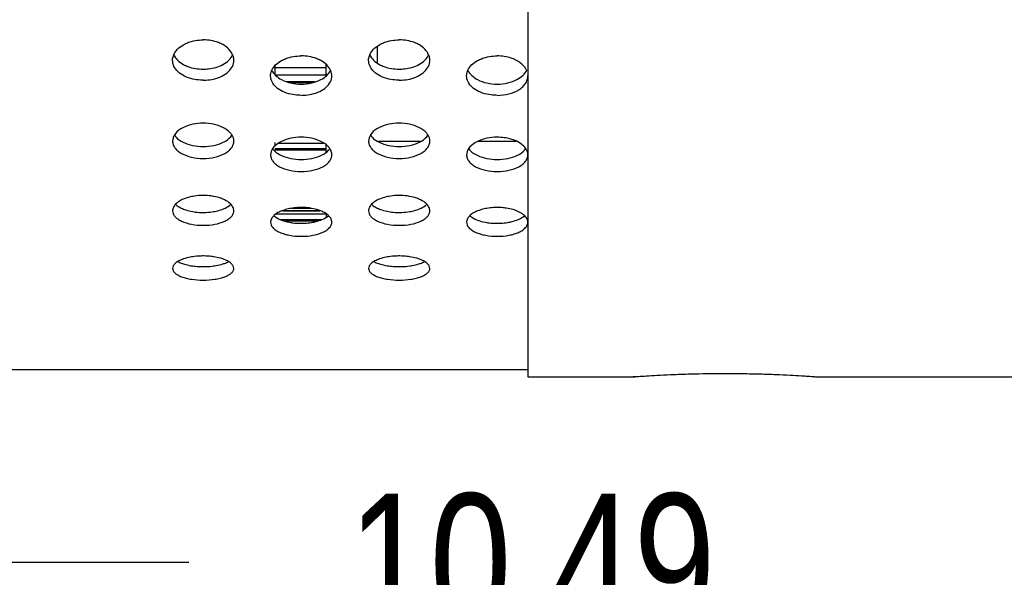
# Model space of a CAD drawing. Header units: inches. Extents: x 0 to 34, y 0 to 22.
# Tile 44 of 175: x 15.761 to 16.765, y 2.672 to 3.242. Entities that reach past the tile are written whole.
import ezdxf

# ---------------------------------------------------------------- set-up
doc = ezdxf.new("R2010")
doc.units = ezdxf.units.IN
doc.header["$LTSCALE"] = 1.87
doc.header["$MEASUREMENT"] = 0
doc.layers.get('0').update_dxf_attribs({"linetype": 'CONTINUOUS'})
doc.layers.add('3_ALL_AXES', color=7, linetype='CONTINUOUS')
doc.layers.add('7_ALL_FEATURES', color=7, linetype='CONTINUOUS')
doc.styles.get("Standard").update_dxf_attribs({"font": 'txt', "width": 0.8})
doc.dimstyles.new('DIMSTYLE_2', dxfattribs={"dimtxt": 0.14, "dimasz": 0.156, "dimexe": 0.125, "dimexo": 0.0625, "dimgap": 0.07, "dimtad": 0, "dimtih": 1, "dimtoh": 1, "dimlfac": 4, "dimzin": 4, "dimdsep": 46, "dimtxsty": 'Standard', "dimblk": '_FILLED', "dimblk1": '_FILLED', "dimblk2": '_FILLED', "dimcen": 0.09, "dimadec": 0, "dimazin": 0, "dimtp": 0.001, "dimtm": 0.001, "dimtfac": 1, "dimtofl": 0, "dimtmove": 0, "dimatfit": 3, "dimldrblk": '_FILLED', "dimfxl": 0, "dimtolj": 1, "dimtzin": 4, "dimarcsym": 0})

# ---------------------------------------------------------------- blocks, each defined once
blk = doc.blocks.new('_FILLED')
at = {"color": 0, "linetype": 'ByBlock'}
blk.add_solid([(0, 0), (-1, 0.2003), (-1, -0.2003)], dxfattribs=at)
blk = doc.blocks.new('*D11')
at = {"color": 6, "linetype": 'Continuous'}
for p, q in [((17.7062, 3.627), (17.7062, 2.5628)), ((15.0842, 3.0382), (15.0842, 2.5628)), ((15.0842, 2.6878), (15.9332, 2.6878)), ((17.7062, 2.6878), (16.8572, 2.6878))]:
    blk.add_line(p, q, dxfattribs=at)
at = {"color": 6, "linetype": 'Continuous', "xscale": 0.156, "yscale": 0.156, "zscale": 0.156, "rotation": 180}
blk.add_blockref('_FILLED', (15.0842, 2.6878), dxfattribs=at)
at = {"color": 6, "linetype": 'Continuous', "xscale": 0.156, "yscale": 0.156, "zscale": 0.156}
blk.add_blockref('_FILLED', (17.7062, 2.6878), dxfattribs=at)
at = {"color": 6, "linetype": 'Continuous', "insert": (16.2832, 2.7578), "char_height": 0.14, "width": 0.784, "attachment_point": 2, "line_spacing_factor": 0.9}
blk.add_mtext('10.49\\P[266,4]', dxfattribs=at)
blk = doc.blocks.new('*D12')
at = {"color": 6, "linetype": 'Continuous'}
for p, q in [((17.7062, 3.737), (17.7062, 2.149)), ((13.7092, 2.78), (13.7092, 2.149)), ((13.7092, 2.274), (15.2457, 2.274)), ((17.7062, 2.274), (16.1697, 2.274))]:
    blk.add_line(p, q, dxfattribs=at)
at = {"color": 6, "linetype": 'Continuous', "xscale": 0.156, "yscale": 0.156, "zscale": 0.156, "rotation": 180}
blk.add_blockref('_FILLED', (13.7092, 2.274), dxfattribs=at)
at = {"color": 6, "linetype": 'Continuous', "xscale": 0.156, "yscale": 0.156, "zscale": 0.156}
blk.add_blockref('_FILLED', (17.7062, 2.274), dxfattribs=at)
at = {"color": 6, "linetype": 'Continuous', "insert": (15.5957, 2.344), "char_height": 0.14, "width": 0.784, "attachment_point": 2, "line_spacing_factor": 0.9}
blk.add_mtext('15.99\\P[406,1]', dxfattribs=at)
blk = doc.blocks.new('*D13')
at = {"color": 6, "linetype": 'Continuous'}
for p, q in [((12.3475, 4.2648), (12.3475, 1.2685)), ((17.7062, 3.737), (17.7062, 1.2685)), ((12.3475, 1.3935), (13.8144, 1.3935)), ((17.7062, 1.3935), (14.7384, 1.3935))]:
    blk.add_line(p, q, dxfattribs=at)
at = {"color": 6, "linetype": 'Continuous', "xscale": 0.156, "yscale": 0.156, "zscale": 0.156, "rotation": 180}
blk.add_blockref('_FILLED', (12.3475, 1.3935), dxfattribs=at)
at = {"color": 6, "linetype": 'Continuous', "xscale": 0.156, "yscale": 0.156, "zscale": 0.156}
blk.add_blockref('_FILLED', (17.7062, 1.3935), dxfattribs=at)
at = {"color": 6, "linetype": 'Continuous', "insert": (14.1644, 1.4635), "char_height": 0.14, "width": 0.784, "attachment_point": 2, "line_spacing_factor": 0.9}
blk.add_mtext('21.43\\P[544,4]', dxfattribs=at)
blk = doc.blocks.new('*D14')
at = {"color": 6, "linetype": 'Continuous'}
for p, q in [((12.1125, 4.2467), (12.1125, 0.8799)), ((17.7062, 3.737), (17.7062, 0.8799)), ((12.1125, 1.0049), (13.1323, 1.0049)), ((17.7062, 1.0049), (14.0563, 1.0049))]:
    blk.add_line(p, q, dxfattribs=at)
at = {"color": 6, "linetype": 'Continuous', "xscale": 0.156, "yscale": 0.156, "zscale": 0.156, "rotation": 180}
blk.add_blockref('_FILLED', (12.1125, 1.0049), dxfattribs=at)
at = {"color": 6, "linetype": 'Continuous', "xscale": 0.156, "yscale": 0.156, "zscale": 0.156}
blk.add_blockref('_FILLED', (17.7062, 1.0049), dxfattribs=at)
at = {"color": 6, "linetype": 'Continuous', "insert": (13.4823, 1.0749), "char_height": 0.14, "width": 0.784, "attachment_point": 2, "line_spacing_factor": 0.9}
blk.add_mtext('22.37\\P[568,3]', dxfattribs=at)
blk = doc.blocks.new('*D36')
at = {"color": 6, "linetype": 'Continuous'}
for p, q in [((17.7062, 3.627), (17.7062, 1.7576)), ((13.1298, 3.2513), (13.1298, 1.7576)), ((13.1298, 1.8826), (14.4141, 1.8826)), ((17.7062, 1.8826), (15.1141, 1.8826))]:
    blk.add_line(p, q, dxfattribs=at)
at = {"color": 6, "linetype": 'Continuous', "xscale": 0.156, "yscale": 0.156, "zscale": 0.156, "rotation": 180}
blk.add_blockref('_FILLED', (13.1298, 1.8826), dxfattribs=at)
at = {"color": 6, "linetype": 'Continuous', "xscale": 0.156, "yscale": 0.156, "zscale": 0.156}
blk.add_blockref('_FILLED', (17.7062, 1.8826), dxfattribs=at)
at = {"color": 6, "linetype": 'Continuous', "insert": (14.7641, 1.9526), "char_height": 0.14, "width": 0.56, "attachment_point": 2, "line_spacing_factor": 0.9}
blk.add_mtext('18.31\\P[465]', dxfattribs=at)

msp = doc.modelspace()

# ---------------------------------------------------------------- linework, layer by layer
at = {"layer": '3_ALL_AXES', "color": 7, "linetype": 'Continuous'}
for p, q in [((16.279217, 2.876986), (16.386717, 2.876986)), ((16.391296, 2.877313), (16.386717, 2.876986)), ((16.574217, 2.876986), (17.152967, 2.876986))]:
    msp.add_line(p, q, dxfattribs=at)
for centre, radius, start, end in [((16.047968, 2.987468), 0.062452, 88.716101, 91.289831), ((16.247968, 2.987468), 0.062452, 90.001243, 91.289831), ((16.247966, 2.987302), 0.062618, 88.845594, 89.99909), ((16.047966, 3.102291), 0.068597, 268.930902, 271.074028), ((16.247966, 3.102291), 0.068597, 268.930902, 271.074028), ((15.947968, 2.926691), 0.073659, 90.000387, 90.617716), ((15.947967, 2.926686), 0.073664, 89.385117, 89.999617), ((16.147968, 2.926691), 0.073659, 90.000387, 90.617716), ((16.147967, 2.926686), 0.073664, 89.385117, 89.999617)]:
    msp.add_arc(centre, radius, start, end, dxfattribs=at)
for points, knots in [([(15.91794, 3.205888), (15.918836, 3.20795), (15.921691, 3.211949), (15.925609, 3.214818), (15.92782, 3.216074)], [0, 0, 0, 0, 0.4692671, 1, 1, 1, 1]), ([(15.92782, 3.216074), (15.929254, 3.216888), (15.935571, 3.219852), (15.942656, 3.221045), (15.947967, 3.221045)], [0, 0, 0, 0, 0.23689576, 1, 1, 1, 1]), ([(15.968017, 3.216129), (15.966587, 3.216934), (15.960296, 3.219865), (15.95325, 3.221045), (15.947967, 3.221045)], [0, 0, 0, 0, 0.2370366, 1, 1, 1, 1]), ([(15.977983, 3.205913), (15.977079, 3.207985), (15.974197, 3.212), (15.970246, 3.214873), (15.968017, 3.216129)], [0, 0, 0, 0, 0.46911536, 1, 1, 1, 1]), ([(16.11794, 3.205888), (16.118836, 3.20795), (16.121691, 3.211949), (16.125609, 3.214818), (16.12782, 3.216074)], [0, 0, 0, 0, 0.4692671, 1, 1, 1, 1]), ([(16.12782, 3.216074), (16.129254, 3.216888), (16.135571, 3.219852), (16.142656, 3.221045), (16.147967, 3.221045)], [0, 0, 0, 0, 0.23689576, 1, 1, 1, 1]), ([(16.168017, 3.216129), (16.166587, 3.216934), (16.160296, 3.219865), (16.15325, 3.221045), (16.147967, 3.221045)], [0, 0, 0, 0, 0.2370366, 1, 1, 1, 1]), ([(16.177983, 3.205913), (16.177079, 3.207985), (16.174197, 3.212), (16.170246, 3.214873), (16.168017, 3.216129)], [0, 0, 0, 0, 0.46911536, 1, 1, 1, 1]), ([(15.916718, 3.200162), (15.916718, 3.200644), (15.916821, 3.202604), (15.917351, 3.204533), (15.91794, 3.205888)], [0, 0, 0, 0, 0.24618209, 1, 1, 1, 1]), ([(15.917951, 3.205741), (15.918853, 3.203707), (15.921744, 3.199776), (15.925695, 3.197021), (15.927917, 3.195822)], [0, 0, 0, 0, 0.46849423, 1, 1, 1, 1]), ([(15.968114, 3.195874), (15.970318, 3.197073), (15.974237, 3.199826), (15.9771, 3.203741), (15.977994, 3.205766)], [0, 0, 0, 0, 0.53133445, 1, 1, 1, 1]), ([(15.979216, 3.200165), (15.979216, 3.200649), (15.979112, 3.202616), (15.978577, 3.204554), (15.977983, 3.205913)], [0, 0, 0, 0, 0.24616002, 1, 1, 1, 1]), ([(16.116718, 3.200162), (16.116718, 3.200644), (16.116821, 3.202604), (16.117351, 3.204533), (16.11794, 3.205888)], [0, 0, 0, 0, 0.24618209, 1, 1, 1, 1]), ([(16.117951, 3.205741), (16.118853, 3.203707), (16.121744, 3.199776), (16.125695, 3.197021), (16.127917, 3.195822)], [0, 0, 0, 0, 0.46849423, 1, 1, 1, 1]), ([(16.168114, 3.195874), (16.170318, 3.197073), (16.174237, 3.199826), (16.1771, 3.203741), (16.177994, 3.205766)], [0, 0, 0, 0, 0.53133445, 1, 1, 1, 1]), ([(16.179216, 3.200165), (16.179216, 3.200649), (16.179112, 3.202616), (16.178577, 3.204554), (16.177983, 3.205913)], [0, 0, 0, 0, 0.24616002, 1, 1, 1, 1]), ([(15.937349, 3.181051), (15.934471, 3.181717), (15.929112, 3.183536), (15.922371, 3.187899), (15.91783, 3.193556), (15.916719, 3.198047), (15.916718, 3.200162)], [0, 0, 0, 0, 0.29403265, 0.5578756, 0.78944271, 1, 1, 1, 1]), ([(15.927917, 3.195822), (15.92935, 3.195049), (15.935674, 3.192241), (15.942693, 3.191145), (15.947967, 3.191145)], [0, 0, 0, 0, 0.23587187, 1, 1, 1, 1]), ([(15.947967, 3.191145), (15.949782, 3.191145), (15.956702, 3.191534), (15.963616, 3.193428), (15.968114, 3.195874)], [0, 0, 0, 0, 0.2617221, 1, 1, 1, 1]), ([(15.958631, 3.181061), (15.961503, 3.18173), (15.966852, 3.183551), (15.973579, 3.187914), (15.978108, 3.193567), (15.979216, 3.198052), (15.979216, 3.200165)], [0, 0, 0, 0, 0.29401962, 0.55781773, 0.78938976, 1, 1, 1, 1]), ([(16.018044, 3.190054), (16.018961, 3.192032), (16.021816, 3.195853), (16.025656, 3.198589), (16.02782, 3.199792)], [0, 0, 0, 0, 0.46816874, 1, 1, 1, 1]), ([(16.02782, 3.199792), (16.029256, 3.20059), (16.035588, 3.203496), (16.042659, 3.204657), (16.047967, 3.204657)], [0, 0, 0, 0, 0.23631756, 1, 1, 1, 1]), ([(16.068017, 3.199845), (16.066585, 3.200635), (16.060279, 3.203508), (16.053246, 3.204657), (16.047967, 3.204657)], [0, 0, 0, 0, 0.2364653, 1, 1, 1, 1]), ([(16.07788, 3.190076), (16.076955, 3.192063), (16.074073, 3.195902), (16.070199, 3.198642), (16.068017, 3.199845)], [0, 0, 0, 0, 0.46800762, 1, 1, 1, 1]), ([(16.137349, 3.181051), (16.134471, 3.181717), (16.129112, 3.183536), (16.122371, 3.187899), (16.11783, 3.193556), (16.116719, 3.198047), (16.116718, 3.200162)], [0, 0, 0, 0, 0.29403265, 0.5578756, 0.78944271, 1, 1, 1, 1]), ([(16.127917, 3.195822), (16.12935, 3.195049), (16.135674, 3.192241), (16.142693, 3.191145), (16.147967, 3.191145)], [0, 0, 0, 0, 0.23587187, 1, 1, 1, 1]), ([(16.147967, 3.191145), (16.149782, 3.191145), (16.156702, 3.191534), (16.163616, 3.193428), (16.168114, 3.195874)], [0, 0, 0, 0, 0.2617221, 1, 1, 1, 1]), ([(16.158631, 3.181061), (16.161503, 3.18173), (16.166852, 3.183551), (16.173579, 3.187914), (16.178108, 3.193567), (16.179216, 3.198052), (16.179216, 3.200165)], [0, 0, 0, 0, 0.29401962, 0.55781773, 0.78938976, 1, 1, 1, 1]), ([(16.218044, 3.190054), (16.218961, 3.192032), (16.221816, 3.195853), (16.225656, 3.198589), (16.22782, 3.199792)], [0, 0, 0, 0, 0.46816874, 1, 1, 1, 1]), ([(16.22782, 3.199792), (16.229256, 3.20059), (16.235588, 3.203496), (16.242659, 3.204657), (16.247967, 3.204657)], [0, 0, 0, 0, 0.23631756, 1, 1, 1, 1]), ([(16.266336, 3.20071), (16.264981, 3.201359), (16.259132, 3.203707), (16.252756, 3.204657), (16.247967, 3.204657)], [0, 0, 0, 0, 0.23888211, 1, 1, 1, 1]), ([(16.277723, 3.190406), (16.277205, 3.191457), (16.274397, 3.195846), (16.269946, 3.198979), (16.266336, 3.20071)], [0, 0, 0, 0, 0.226391, 1, 1, 1, 1]), ([(16.016718, 3.184225), (16.016718, 3.184717), (16.01683, 3.186718), (16.017409, 3.188684), (16.018044, 3.190054)], [0, 0, 0, 0, 0.24557945, 1, 1, 1, 1]), ([(16.018054, 3.189896), (16.018977, 3.187946), (16.021869, 3.184194), (16.025741, 3.181571), (16.027917, 3.180424)], [0, 0, 0, 0, 0.4672969, 1, 1, 1, 1]), ([(16.068114, 3.180476), (16.070271, 3.181622), (16.074111, 3.184242), (16.076975, 3.187977), (16.07789, 3.189917)], [0, 0, 0, 0, 0.53252292, 1, 1, 1, 1]), ([(16.079216, 3.184228), (16.079216, 3.184721), (16.079103, 3.186729), (16.07852, 3.188702), (16.07788, 3.190076)], [0, 0, 0, 0, 0.24555819, 1, 1, 1, 1]), ([(16.216718, 3.184225), (16.216718, 3.184717), (16.21683, 3.186718), (16.217409, 3.188684), (16.218044, 3.190054)], [0, 0, 0, 0, 0.24557945, 1, 1, 1, 1]), ([(16.218054, 3.189896), (16.218977, 3.187946), (16.221869, 3.184194), (16.225741, 3.181571), (16.227917, 3.180424)], [0, 0, 0, 0, 0.4672969, 1, 1, 1, 1]), ([(16.268114, 3.180476), (16.270346, 3.181662), (16.274305, 3.184382), (16.277196, 3.188304), (16.278077, 3.19033)], [0, 0, 0, 0, 0.53363722, 1, 1, 1, 1]), ([(15.947967, 3.179859), (15.947068, 3.179859), (15.943503, 3.179959), (15.939947, 3.180449), (15.937349, 3.181051)], [0, 0, 0, 0, 0.25218859, 1, 1, 1, 1]), ([(15.947967, 3.179859), (15.94887, 3.179859), (15.952451, 3.17996), (15.956022, 3.180455), (15.958631, 3.181061)], [0, 0, 0, 0, 0.2522075, 1, 1, 1, 1]), ([(16.037349, 3.165546), (16.034475, 3.166196), (16.02913, 3.167966), (16.022393, 3.172219), (16.017841, 3.177742), (16.016719, 3.182154), (16.016718, 3.184225)], [0, 0, 0, 0, 0.29636183, 0.5610768, 0.79172767, 1, 1, 1, 1]), ([(16.027917, 3.180424), (16.03086, 3.178873), (16.037468, 3.176585), (16.04439, 3.175855), (16.047967, 3.175855)], [0, 0, 0, 0, 0.48189783, 1, 1, 1, 1]), ([(16.047967, 3.175855), (16.051564, 3.175855), (16.058522, 3.176593), (16.065162, 3.178907), (16.068114, 3.180476)], [0, 0, 0, 0, 0.51830201, 1, 1, 1, 1]), ([(16.058631, 3.165556), (16.0615, 3.166208), (16.066835, 3.167981), (16.073558, 3.172234), (16.078097, 3.177753), (16.079216, 3.182159), (16.079216, 3.184228)], [0, 0, 0, 0, 0.29634893, 0.56101772, 0.79167292, 1, 1, 1, 1]), ([(16.147967, 3.179859), (16.147068, 3.179859), (16.143503, 3.179959), (16.139947, 3.180449), (16.137349, 3.181051)], [0, 0, 0, 0, 0.25218859, 1, 1, 1, 1]), ([(16.147967, 3.179859), (16.14887, 3.179859), (16.152451, 3.17996), (16.156022, 3.180455), (16.158631, 3.181061)], [0, 0, 0, 0, 0.2522075, 1, 1, 1, 1]), ([(16.237349, 3.165546), (16.234475, 3.166196), (16.22913, 3.167966), (16.222393, 3.172219), (16.217841, 3.177742), (16.216719, 3.182154), (16.216718, 3.184225)], [0, 0, 0, 0, 0.29636183, 0.5610768, 0.79172767, 1, 1, 1, 1]), ([(16.227917, 3.180424), (16.23086, 3.178873), (16.237468, 3.176585), (16.24439, 3.175855), (16.247967, 3.175855)], [0, 0, 0, 0, 0.48189783, 1, 1, 1, 1]), ([(16.247967, 3.164382), (16.251985, 3.164382), (16.259696, 3.16529), (16.268506, 3.168787), (16.273961, 3.172907), (16.276932, 3.176363), (16.278789, 3.180187), (16.279217, 3.182906), (16.279217, 3.184226)], [0, 0, 0, 0, 0.29722304, 0.56837348, 0.6893708, 0.79999604, 0.90234194, 1, 1, 1, 1]), ([(16.247967, 3.175855), (16.251564, 3.175855), (16.258522, 3.176593), (16.265162, 3.178907), (16.268114, 3.180476)], [0, 0, 0, 0, 0.51830201, 1, 1, 1, 1]), ([(16.047967, 3.164382), (16.047068, 3.164382), (16.043504, 3.16448), (16.039949, 3.164958), (16.037349, 3.165546)], [0, 0, 0, 0, 0.25226936, 1, 1, 1, 1]), ([(16.047967, 3.164382), (16.04887, 3.164382), (16.052449, 3.164481), (16.05602, 3.164963), (16.058631, 3.165556)], [0, 0, 0, 0, 0.25228902, 1, 1, 1, 1]), ([(16.247967, 3.164382), (16.247068, 3.164382), (16.243504, 3.16448), (16.239949, 3.164958), (16.237349, 3.165546)], [0, 0, 0, 0, 0.25226936, 1, 1, 1, 1]), ([(15.947967, 3.13601), (15.944406, 3.13601), (15.937531, 3.135321), (15.930936, 3.133171), (15.92798, 3.131714)], [0, 0, 0, 0, 0.51935703, 1, 1, 1, 1]), ([(15.967968, 3.131707), (15.96501, 3.133166), (15.958411, 3.13532), (15.951531, 3.13601), (15.947967, 3.13601)], [0, 0, 0, 0, 0.48060493, 1, 1, 1, 1]), ([(16.147967, 3.13601), (16.144406, 3.13601), (16.137531, 3.135321), (16.130936, 3.133171), (16.12798, 3.131714)], [0, 0, 0, 0, 0.51935703, 1, 1, 1, 1]), ([(16.167968, 3.131707), (16.16501, 3.133166), (16.158411, 3.13532), (16.151531, 3.13601), (16.147967, 3.13601)], [0, 0, 0, 0, 0.48060493, 1, 1, 1, 1]), ([(15.92798, 3.131714), (15.926962, 3.131212), (15.923408, 3.129233), (15.920208, 3.126422), (15.918638, 3.123931)], [0, 0, 0, 0, 0.27816924, 1, 1, 1, 1]), ([(15.977298, 3.123928), (15.976811, 3.124702), (15.974313, 3.127952), (15.970806, 3.130307), (15.967968, 3.131707)], [0, 0, 0, 0, 0.22432042, 1, 1, 1, 1]), ([(16.12798, 3.131714), (16.126962, 3.131212), (16.123408, 3.129233), (16.120208, 3.126422), (16.118638, 3.123931)], [0, 0, 0, 0, 0.27816924, 1, 1, 1, 1]), ([(16.177298, 3.123928), (16.176811, 3.124702), (16.174313, 3.127952), (16.170806, 3.130307), (16.167968, 3.131707)], [0, 0, 0, 0, 0.22432042, 1, 1, 1, 1]), ([(15.918638, 3.123931), (15.918032, 3.12297), (15.917065, 3.120956), (15.916718, 3.118739), (15.916718, 3.11767)], [0, 0, 0, 0, 0.51524835, 1, 1, 1, 1]), ([(15.916718, 3.11767), (15.916719, 3.116485), (15.917154, 3.114019), (15.919039, 3.110599), (15.922016, 3.107526), (15.927513, 3.103838), (15.936317, 3.100763), (15.943956, 3.099964), (15.947967, 3.099964)], [0, 0, 0, 0, 0.09083919, 0.18768488, 0.2952885, 0.4157988, 0.69244849, 1, 1, 1, 1]), ([(15.918638, 3.123746), (15.919112, 3.123012), (15.921531, 3.119938), (15.924907, 3.117738), (15.927627, 3.116428)], [0, 0, 0, 0, 0.22442268, 1, 1, 1, 1]), ([(15.927627, 3.116428), (15.930629, 3.114982), (15.937355, 3.112885), (15.944334, 3.112222), (15.947967, 3.112222)], [0, 0, 0, 0, 0.47838033, 1, 1, 1, 1]), ([(15.947967, 3.099964), (15.951979, 3.099964), (15.959619, 3.100763), (15.968423, 3.10384), (15.97392, 3.107527), (15.976896, 3.110601), (15.978782, 3.114023), (15.979216, 3.116489), (15.979216, 3.117674)], [0, 0, 0, 0, 0.30762177, 0.58417423, 0.70467952, 0.81228809, 0.90914748, 1, 1, 1, 1]), ([(15.947967, 3.112222), (15.951641, 3.112222), (15.958693, 3.112899), (15.965483, 3.115044), (15.968504, 3.116523)], [0, 0, 0, 0, 0.52205539, 1, 1, 1, 1]), ([(15.968504, 3.116523), (15.969457, 3.11699), (15.972789, 3.118827), (15.9758, 3.121428), (15.977294, 3.123742)], [0, 0, 0, 0, 0.27807447, 1, 1, 1, 1]), ([(15.979216, 3.117674), (15.979216, 3.118742), (15.978869, 3.120956), (15.977903, 3.122967), (15.977298, 3.123928)], [0, 0, 0, 0, 0.48478022, 1, 1, 1, 1]), ([(16.027933, 3.117403), (16.026948, 3.116929), (16.023505, 3.115061), (16.020377, 3.112431), (16.018791, 3.110082)], [0, 0, 0, 0, 0.27840682, 1, 1, 1, 1]), ([(16.047967, 3.12161), (16.044397, 3.12161), (16.037516, 3.120936), (16.030901, 3.118833), (16.027933, 3.117403)], [0, 0, 0, 0, 0.52007183, 1, 1, 1, 1]), ([(16.067977, 3.117415), (16.065011, 3.118841), (16.058404, 3.120938), (16.051532, 3.12161), (16.047967, 3.12161)], [0, 0, 0, 0, 0.47997968, 1, 1, 1, 1]), ([(16.077133, 3.110097), (16.07664, 3.110826), (16.074139, 3.113885), (16.070729, 3.116092), (16.067977, 3.117415)], [0, 0, 0, 0, 0.2237294, 1, 1, 1, 1]), ([(16.118638, 3.123931), (16.118032, 3.12297), (16.117065, 3.120956), (16.116718, 3.118739), (16.116718, 3.11767)], [0, 0, 0, 0, 0.51524835, 1, 1, 1, 1]), ([(16.116718, 3.11767), (16.116719, 3.116485), (16.117154, 3.114019), (16.119039, 3.110599), (16.122016, 3.107526), (16.127513, 3.103838), (16.136317, 3.100763), (16.143956, 3.099964), (16.147967, 3.099964)], [0, 0, 0, 0, 0.09083919, 0.18768488, 0.2952885, 0.4157988, 0.69244849, 1, 1, 1, 1]), ([(16.118638, 3.123746), (16.119112, 3.123012), (16.121531, 3.119938), (16.124907, 3.117738), (16.127627, 3.116428)], [0, 0, 0, 0, 0.22442268, 1, 1, 1, 1]), ([(16.127627, 3.116428), (16.130629, 3.114982), (16.137355, 3.112885), (16.144334, 3.112222), (16.147967, 3.112222)], [0, 0, 0, 0, 0.47838033, 1, 1, 1, 1]), ([(16.147967, 3.099964), (16.151979, 3.099964), (16.159619, 3.100763), (16.168423, 3.10384), (16.17392, 3.107527), (16.176896, 3.110601), (16.178782, 3.114023), (16.179216, 3.116489), (16.179216, 3.117674)], [0, 0, 0, 0, 0.30762177, 0.58417423, 0.70467952, 0.81228809, 0.90914748, 1, 1, 1, 1]), ([(16.147967, 3.112222), (16.151641, 3.112222), (16.158693, 3.112899), (16.165483, 3.115044), (16.168504, 3.116523)], [0, 0, 0, 0, 0.52205539, 1, 1, 1, 1]), ([(16.168504, 3.116523), (16.169457, 3.11699), (16.172789, 3.118827), (16.1758, 3.121428), (16.177294, 3.123742)], [0, 0, 0, 0, 0.27807447, 1, 1, 1, 1]), ([(16.179216, 3.117674), (16.179216, 3.118742), (16.178869, 3.120956), (16.177903, 3.122967), (16.177298, 3.123928)], [0, 0, 0, 0, 0.48478022, 1, 1, 1, 1]), ([(16.227933, 3.117403), (16.226948, 3.116929), (16.223505, 3.115061), (16.220377, 3.112431), (16.218791, 3.110082)], [0, 0, 0, 0, 0.27840682, 1, 1, 1, 1]), ([(16.247967, 3.12161), (16.244397, 3.12161), (16.237516, 3.120936), (16.230901, 3.118833), (16.227933, 3.117403)], [0, 0, 0, 0, 0.52007183, 1, 1, 1, 1]), ([(16.266247, 3.11819), (16.264888, 3.118755), (16.259004, 3.120804), (16.252717, 3.12161), (16.247967, 3.12161)], [0, 0, 0, 0, 0.23652667, 1, 1, 1, 1]), ([(16.277032, 3.110245), (16.275849, 3.111948), (16.272509, 3.115117), (16.268494, 3.117253), (16.266247, 3.11819)], [0, 0, 0, 0, 0.45993227, 1, 1, 1, 1]), ([(16.018791, 3.110082), (16.018141, 3.109118), (16.017096, 3.107093), (16.016717, 3.104833), (16.016718, 3.10375)], [0, 0, 0, 0, 0.51756701, 1, 1, 1, 1]), ([(16.01883, 3.109888), (16.019326, 3.109179), (16.021849, 3.106207), (16.025272, 3.10412), (16.028019, 3.102877)], [0, 0, 0, 0, 0.2230923, 1, 1, 1, 1]), ([(16.068078, 3.102952), (16.069049, 3.103397), (16.072437, 3.105148), (16.075541, 3.107646), (16.077118, 3.109908)], [0, 0, 0, 0, 0.27919771, 1, 1, 1, 1]), ([(16.079215, 3.103758), (16.079216, 3.104843), (16.078835, 3.107106), (16.077785, 3.109133), (16.077133, 3.110097)], [0, 0, 0, 0, 0.48243649, 1, 1, 1, 1]), ([(16.218791, 3.110082), (16.218141, 3.109118), (16.217096, 3.107093), (16.216717, 3.104833), (16.216718, 3.10375)], [0, 0, 0, 0, 0.51756701, 1, 1, 1, 1]), ([(16.21883, 3.109888), (16.219326, 3.109179), (16.221849, 3.106207), (16.225272, 3.10412), (16.228019, 3.102877)], [0, 0, 0, 0, 0.2230923, 1, 1, 1, 1]), ([(16.268078, 3.102952), (16.269071, 3.103407), (16.272525, 3.105197), (16.275684, 3.107771), (16.277251, 3.110102)], [0, 0, 0, 0, 0.28002262, 1, 1, 1, 1]), ([(16.279217, 3.103763), (16.279217, 3.104873), (16.278809, 3.107193), (16.277715, 3.109263), (16.277032, 3.110245)], [0, 0, 0, 0, 0.48130957, 1, 1, 1, 1]), ([(16.016718, 3.10375), (16.01672, 3.102596), (16.01716, 3.10019), (16.019055, 3.096865), (16.022033, 3.093882), (16.027541, 3.090301), (16.036339, 3.087323), (16.043959, 3.086551), (16.047967, 3.086551)], [0, 0, 0, 0, 0.08918083, 0.18475977, 0.29168287, 0.41213015, 0.69006478, 1, 1, 1, 1]), ([(16.028019, 3.102877), (16.030991, 3.101533), (16.037592, 3.099588), (16.044417, 3.098972), (16.047967, 3.098972)], [0, 0, 0, 0, 0.47884681, 1, 1, 1, 1]), ([(16.047967, 3.086551), (16.051976, 3.086551), (16.059598, 3.087324), (16.068399, 3.090303), (16.073906, 3.093887), (16.076884, 3.09687), (16.078777, 3.100197), (16.079215, 3.102605), (16.079215, 3.103758)], [0, 0, 0, 0, 0.30996653, 0.58791514, 0.70834596, 0.81525336, 0.91081926, 1, 1, 1, 1]), ([(16.047967, 3.098972), (16.051551, 3.098972), (16.058435, 3.099599), (16.06509, 3.101581), (16.068078, 3.102952)], [0, 0, 0, 0, 0.52156262, 1, 1, 1, 1]), ([(16.216718, 3.10375), (16.21672, 3.102596), (16.21716, 3.10019), (16.219055, 3.096865), (16.222033, 3.093882), (16.227541, 3.090301), (16.236339, 3.087323), (16.243959, 3.086551), (16.247967, 3.086551)], [0, 0, 0, 0, 0.08918083, 0.18475977, 0.29168287, 0.41213015, 0.69006478, 1, 1, 1, 1]), ([(16.228019, 3.102877), (16.230991, 3.101533), (16.237592, 3.099588), (16.244417, 3.098972), (16.247967, 3.098972)], [0, 0, 0, 0, 0.47884681, 1, 1, 1, 1]), ([(16.247967, 3.086551), (16.251977, 3.086551), (16.259601, 3.087324), (16.268402, 3.090305), (16.273909, 3.093889), (16.27689, 3.096873), (16.278775, 3.100204), (16.279217, 3.10261), (16.279217, 3.103763)], [0, 0, 0, 0, 0.30999155, 0.5879383, 0.70836313, 0.81525506, 0.91089555, 1, 1, 1, 1]), ([(16.247967, 3.098972), (16.251551, 3.098972), (16.258435, 3.099599), (16.26509, 3.101581), (16.268078, 3.102952)], [0, 0, 0, 0, 0.52156262, 1, 1, 1, 1]), ([(15.92782, 3.058443), (15.927006, 3.058097), (15.924125, 3.05674), (15.921414, 3.054924), (15.919812, 3.053267)], [0, 0, 0, 0, 0.27736769, 1, 1, 1, 1]), ([(15.937303, 3.061221), (15.936451, 3.061064), (15.933224, 3.060387), (15.930057, 3.059395), (15.92782, 3.058443)], [0, 0, 0, 0, 0.26287895, 1, 1, 1, 1]), ([(15.947967, 3.062176), (15.947064, 3.062176), (15.943493, 3.062095), (15.939928, 3.061705), (15.937303, 3.061221)], [0, 0, 0, 0, 0.25286888, 1, 1, 1, 1]), ([(15.958585, 3.06123), (15.957725, 3.061387), (15.954212, 3.061942), (15.950649, 3.062176), (15.947967, 3.062176)], [0, 0, 0, 0, 0.24567938, 1, 1, 1, 1]), ([(15.968017, 3.058484), (15.967303, 3.058786), (15.964241, 3.059963), (15.961047, 3.060778), (15.958585, 3.06123)], [0, 0, 0, 0, 0.2365268, 1, 1, 1, 1]), ([(15.976132, 3.053257), (15.975631, 3.053776), (15.973223, 3.055941), (15.970329, 3.057508), (15.968017, 3.058484)], [0, 0, 0, 0, 0.2230638, 1, 1, 1, 1]), ([(16.12782, 3.058443), (16.127006, 3.058097), (16.124125, 3.05674), (16.121414, 3.054924), (16.119812, 3.053267)], [0, 0, 0, 0, 0.27736769, 1, 1, 1, 1]), ([(16.137303, 3.061221), (16.136451, 3.061064), (16.133224, 3.060387), (16.130057, 3.059395), (16.12782, 3.058443)], [0, 0, 0, 0, 0.26287895, 1, 1, 1, 1]), ([(16.147967, 3.062176), (16.147064, 3.062176), (16.143493, 3.062095), (16.139928, 3.061705), (16.137303, 3.061221)], [0, 0, 0, 0, 0.25286888, 1, 1, 1, 1]), ([(16.158585, 3.06123), (16.157725, 3.061387), (16.154212, 3.061942), (16.150649, 3.062176), (16.147967, 3.062176)], [0, 0, 0, 0, 0.24567938, 1, 1, 1, 1]), ([(16.168017, 3.058484), (16.167303, 3.058786), (16.164241, 3.059963), (16.161047, 3.060778), (16.158585, 3.06123)], [0, 0, 0, 0, 0.2365268, 1, 1, 1, 1]), ([(16.176132, 3.053257), (16.175631, 3.053776), (16.173223, 3.055941), (16.170329, 3.057508), (16.168017, 3.058484)], [0, 0, 0, 0, 0.2230638, 1, 1, 1, 1]), ([(15.919812, 3.053267), (15.918883, 3.052307), (15.917344, 3.05027), (15.916718, 3.047751), (15.916718, 3.046584)], [0, 0, 0, 0, 0.53367056, 1, 1, 1, 1]), ([(15.916718, 3.046584), (15.916719, 3.045577), (15.917174, 3.043437), (15.919094, 3.040548), (15.922074, 3.037977), (15.927622, 3.034866), (15.936406, 3.032325), (15.943963, 3.031664), (15.947967, 3.031664)], [0, 0, 0, 0, 0.08092671, 0.17028969, 0.27398307, 0.39415257, 0.67853429, 1, 1, 1, 1]), ([(15.919802, 3.053131), (15.920845, 3.052091), (15.923435, 3.050177), (15.926324, 3.048803), (15.927917, 3.048174)], [0, 0, 0, 0, 0.46221597, 1, 1, 1, 1]), ([(15.927917, 3.048174), (15.928632, 3.047892), (15.931702, 3.046791), (15.934893, 3.046042), (15.937349, 3.045628)], [0, 0, 0, 0, 0.23582598, 1, 1, 1, 1]), ([(15.937349, 3.045628), (15.938209, 3.045483), (15.941726, 3.044972), (15.945286, 3.044759), (15.947967, 3.044759)], [0, 0, 0, 0, 0.2453921, 1, 1, 1, 1]), ([(15.947967, 3.031664), (15.951971, 3.031664), (15.959529, 3.032325), (15.968314, 3.034867), (15.973861, 3.037978), (15.976841, 3.040549), (15.978761, 3.043439), (15.979216, 3.045579), (15.979216, 3.046586)], [0, 0, 0, 0, 0.32147815, 0.60586915, 0.72602606, 0.82971314, 0.91907486, 1, 1, 1, 1]), ([(15.947967, 3.044759), (15.94887, 3.044759), (15.952438, 3.044833), (15.956002, 3.04519), (15.958631, 3.045635)], [0, 0, 0, 0, 0.25304637, 1, 1, 1, 1]), ([(15.958631, 3.045635), (15.959483, 3.04578), (15.962701, 3.046402), (15.96587, 3.047319), (15.968114, 3.048212)], [0, 0, 0, 0, 0.26352662, 1, 1, 1, 1]), ([(15.968114, 3.048212), (15.968927, 3.048535), (15.971796, 3.049801), (15.974515, 3.051522), (15.976122, 3.053121)], [0, 0, 0, 0, 0.27843024, 1, 1, 1, 1]), ([(15.979216, 3.046586), (15.979215, 3.047751), (15.978592, 3.050265), (15.977057, 3.052299), (15.976132, 3.053257)], [0, 0, 0, 0, 0.46642013, 1, 1, 1, 1]), ([(16.02782, 3.04631), (16.026201, 3.045643), (16.023274, 3.044193), (16.019671, 3.041431), (16.017311, 3.03831), (16.016718, 3.035945), (16.016718, 3.034852)], [0, 0, 0, 0, 0.31292505, 0.58044874, 0.80473309, 1, 1, 1, 1]), ([(16.037303, 3.048997), (16.036451, 3.048845), (16.033228, 3.048191), (16.030061, 3.047232), (16.02782, 3.04631)], [0, 0, 0, 0, 0.26321021, 1, 1, 1, 1]), ([(16.046563, 3.049904), (16.045777, 3.049887), (16.042677, 3.049759), (16.039584, 3.049403), (16.037303, 3.048997)], [0, 0, 0, 0, 0.25325562, 1, 1, 1, 1]), ([(16.058585, 3.049005), (16.057838, 3.049138), (16.054785, 3.049614), (16.051695, 3.049852), (16.049365, 3.049905)], [0, 0, 0, 0, 0.24561928, 1, 1, 1, 1]), ([(16.068017, 3.04635), (16.067302, 3.046642), (16.064236, 3.047782), (16.061044, 3.048569), (16.058585, 3.049005)], [0, 0, 0, 0, 0.23614, 1, 1, 1, 1]), ([(16.079216, 3.034854), (16.079215, 3.035952), (16.078616, 3.038329), (16.076234, 3.041462), (16.0726, 3.044231), (16.069649, 3.045683), (16.068017, 3.04635)], [0, 0, 0, 0, 0.19500358, 0.4192035, 0.6868513, 1, 1, 1, 1]), ([(16.119812, 3.053267), (16.118883, 3.052307), (16.117344, 3.05027), (16.116718, 3.047751), (16.116718, 3.046584)], [0, 0, 0, 0, 0.53367056, 1, 1, 1, 1]), ([(16.116718, 3.046584), (16.116719, 3.045577), (16.117174, 3.043437), (16.119094, 3.040548), (16.122074, 3.037977), (16.127622, 3.034866), (16.136406, 3.032325), (16.143963, 3.031664), (16.147967, 3.031664)], [0, 0, 0, 0, 0.08092671, 0.17028969, 0.27398307, 0.39415257, 0.67853429, 1, 1, 1, 1]), ([(16.119802, 3.053131), (16.120845, 3.052091), (16.123435, 3.050177), (16.126324, 3.048803), (16.127917, 3.048174)], [0, 0, 0, 0, 0.46221597, 1, 1, 1, 1]), ([(16.127917, 3.048174), (16.128632, 3.047892), (16.131702, 3.046791), (16.134893, 3.046042), (16.137349, 3.045628)], [0, 0, 0, 0, 0.23582598, 1, 1, 1, 1]), ([(16.137349, 3.045628), (16.138209, 3.045483), (16.141726, 3.044972), (16.145286, 3.044759), (16.147967, 3.044759)], [0, 0, 0, 0, 0.2453921, 1, 1, 1, 1]), ([(16.147967, 3.031664), (16.151971, 3.031664), (16.159529, 3.032325), (16.168314, 3.034867), (16.173861, 3.037978), (16.176841, 3.040549), (16.178761, 3.043439), (16.179216, 3.045579), (16.179216, 3.046586)], [0, 0, 0, 0, 0.32147815, 0.60586915, 0.72602606, 0.82971314, 0.91907486, 1, 1, 1, 1]), ([(16.147967, 3.044759), (16.14887, 3.044759), (16.152438, 3.044833), (16.156002, 3.04519), (16.158631, 3.045635)], [0, 0, 0, 0, 0.25304637, 1, 1, 1, 1]), ([(16.158631, 3.045635), (16.159483, 3.04578), (16.162701, 3.046402), (16.16587, 3.047319), (16.168114, 3.048212)], [0, 0, 0, 0, 0.26352662, 1, 1, 1, 1]), ([(16.168114, 3.048212), (16.168927, 3.048535), (16.171796, 3.049801), (16.174515, 3.051522), (16.176122, 3.053121)], [0, 0, 0, 0, 0.27843024, 1, 1, 1, 1]), ([(16.179216, 3.046586), (16.179215, 3.047751), (16.178592, 3.050265), (16.177057, 3.052299), (16.176132, 3.053257)], [0, 0, 0, 0, 0.46642013, 1, 1, 1, 1]), ([(16.22782, 3.04631), (16.226201, 3.045643), (16.223274, 3.044193), (16.219671, 3.041431), (16.217311, 3.03831), (16.216718, 3.035945), (16.216718, 3.034852)], [0, 0, 0, 0, 0.31292505, 0.58044874, 0.80473309, 1, 1, 1, 1]), ([(16.237303, 3.048997), (16.236451, 3.048845), (16.233228, 3.048191), (16.230061, 3.047232), (16.22782, 3.04631)], [0, 0, 0, 0, 0.26321021, 1, 1, 1, 1]), ([(16.246563, 3.049904), (16.245777, 3.049887), (16.242677, 3.049759), (16.239584, 3.049403), (16.237303, 3.048997)], [0, 0, 0, 0, 0.25325562, 1, 1, 1, 1]), ([(16.257591, 3.049172), (16.25691, 3.049281), (16.254137, 3.04967), (16.251337, 3.049865), (16.249228, 3.049908)], [0, 0, 0, 0, 0.24642723, 1, 1, 1, 1]), ([(16.266336, 3.04699), (16.26566, 3.04723), (16.2628, 3.048162), (16.259852, 3.048813), (16.257591, 3.049172)], [0, 0, 0, 0, 0.23874479, 1, 1, 1, 1]), ([(16.279217, 3.034853), (16.279217, 3.03604), (16.2785, 3.038633), (16.275735, 3.041969), (16.271558, 3.044861), (16.268194, 3.04633), (16.266336, 3.04699)], [0, 0, 0, 0, 0.19066984, 0.41375832, 0.6833389, 1, 1, 1, 1]), ([(16.016718, 3.034852), (16.016719, 3.033877), (16.017179, 3.0318), (16.019106, 3.029013), (16.022086, 3.026539), (16.026009, 3.024417), (16.030738, 3.022691), (16.038085, 3.02095), (16.043965, 3.020461), (16.047967, 3.020461)], [0, 0, 0, 0, 0.0788708, 0.1667129, 0.26962323, 0.38970351, 0.52602746, 0.67600564, 1, 1, 1, 1]), ([(16.020096, 3.04149), (16.020593, 3.041038), (16.022962, 3.039155), (16.025724, 3.037819), (16.027917, 3.036985)], [0, 0, 0, 0, 0.22260578, 1, 1, 1, 1]), ([(16.027917, 3.036985), (16.028633, 3.036713), (16.031708, 3.035651), (16.034895, 3.03493), (16.037349, 3.034531)], [0, 0, 0, 0, 0.23544777, 1, 1, 1, 1]), ([(16.037349, 3.034531), (16.038106, 3.034408), (16.041202, 3.033967), (16.044329, 3.033751), (16.046688, 3.033707)], [0, 0, 0, 0, 0.2453433, 1, 1, 1, 1]), ([(16.047967, 3.020461), (16.05197, 3.020461), (16.059514, 3.021097), (16.068294, 3.023539), (16.073849, 3.02654), (16.076829, 3.029014), (16.078756, 3.031802), (16.079216, 3.033879), (16.079216, 3.034854)], [0, 0, 0, 0, 0.32417398, 0.61011865, 0.73024792, 0.83320463, 0.92109032, 1, 1, 1, 1]), ([(16.049252, 3.033707), (16.050047, 3.033722), (16.053186, 3.033835), (16.056317, 3.034161), (16.058631, 3.034539)], [0, 0, 0, 0, 0.25341937, 1, 1, 1, 1]), ([(16.058631, 3.034539), (16.059482, 3.034678), (16.062697, 3.035277), (16.065866, 3.03616), (16.068114, 3.037022)], [0, 0, 0, 0, 0.26384849, 1, 1, 1, 1]), ([(16.068114, 3.037022), (16.068886, 3.037318), (16.071623, 3.038477), (16.074233, 3.040032), (16.075825, 3.041478)], [0, 0, 0, 0, 0.27769852, 1, 1, 1, 1]), ([(16.216718, 3.034852), (16.216719, 3.033877), (16.217179, 3.0318), (16.219106, 3.029013), (16.222086, 3.026539), (16.226009, 3.024417), (16.230738, 3.022691), (16.238085, 3.02095), (16.243965, 3.020461), (16.247967, 3.020461)], [0, 0, 0, 0, 0.0788708, 0.1667129, 0.26962323, 0.38970351, 0.52602746, 0.67600564, 1, 1, 1, 1]), ([(16.220096, 3.04149), (16.220593, 3.041038), (16.222962, 3.039155), (16.225724, 3.037819), (16.227917, 3.036985)], [0, 0, 0, 0, 0.22260578, 1, 1, 1, 1]), ([(16.227917, 3.036985), (16.228633, 3.036713), (16.231708, 3.035651), (16.234895, 3.03493), (16.237349, 3.034531)], [0, 0, 0, 0, 0.23544777, 1, 1, 1, 1]), ([(16.237349, 3.034531), (16.238106, 3.034408), (16.241202, 3.033967), (16.244329, 3.033751), (16.246688, 3.033707)], [0, 0, 0, 0, 0.2453433, 1, 1, 1, 1]), ([(16.247967, 3.020461), (16.25197, 3.020461), (16.257849, 3.020951), (16.265197, 3.022691), (16.269926, 3.024418), (16.273848, 3.02654), (16.276831, 3.029013), (16.278752, 3.031803), (16.279217, 3.033879), (16.279217, 3.034853)], [0, 0, 0, 0, 0.32401427, 0.47397385, 0.61032001, 0.73039156, 0.83329034, 0.92118806, 1, 1, 1, 1]), ([(16.249252, 3.033707), (16.250047, 3.033722), (16.253186, 3.033835), (16.256317, 3.034161), (16.258631, 3.034539)], [0, 0, 0, 0, 0.25341937, 1, 1, 1, 1]), ([(16.258631, 3.034539), (16.259482, 3.034678), (16.262697, 3.035277), (16.265866, 3.03616), (16.268114, 3.037022)], [0, 0, 0, 0, 0.26384849, 1, 1, 1, 1]), ([(16.268114, 3.037022), (16.268875, 3.037314), (16.271581, 3.038458), (16.274161, 3.039987), (16.275745, 3.041406)], [0, 0, 0, 0, 0.27722424, 1, 1, 1, 1]), ([(15.92782, 2.997301), (15.926216, 2.996744), (15.923333, 2.995546), (15.919747, 2.993247), (15.917358, 2.990659), (15.916718, 2.9886), (15.916718, 2.987675)], [0, 0, 0, 0, 0.32923645, 0.60253207, 0.82065322, 1, 1, 1, 1]), ([(15.922195, 2.994607), (15.92261, 2.994376), (15.924452, 2.993431), (15.926397, 2.992699), (15.927917, 2.99222)], [0, 0, 0, 0, 0.22966884, 1, 1, 1, 1]), ([(15.937303, 2.999569), (15.936452, 2.999441), (15.933247, 2.998892), (15.93008, 2.998086), (15.92782, 2.997301)], [0, 0, 0, 0, 0.26462037, 1, 1, 1, 1]), ([(15.947173, 3.000346), (15.946337, 3.000337), (15.943036, 3.000245), (15.939741, 2.999936), (15.937303, 2.999569)], [0, 0, 0, 0, 0.25345995, 1, 1, 1, 1]), ([(15.958585, 2.999576), (15.957788, 2.999696), (15.954528, 3.000122), (15.951239, 3.000319), (15.948757, 3.000346)], [0, 0, 0, 0, 0.24508751, 1, 1, 1, 1]), ([(15.968017, 2.997335), (15.9673, 2.997581), (15.964213, 2.998549), (15.961033, 2.999209), (15.958585, 2.999576)], [0, 0, 0, 0, 0.23448615, 1, 1, 1, 1]), ([(15.979216, 2.987677), (15.979215, 2.988607), (15.978568, 2.990676), (15.976157, 2.993273), (15.97254, 2.995578), (15.969634, 2.996778), (15.968017, 2.997335)], [0, 0, 0, 0, 0.17905547, 0.39710265, 0.67054161, 1, 1, 1, 1]), ([(15.968114, 2.99225), (15.968638, 2.992417), (15.970566, 2.993073), (15.972446, 2.993888), (15.973746, 2.994611)], [0, 0, 0, 0, 0.2699388, 1, 1, 1, 1]), ([(16.12782, 2.997301), (16.126216, 2.996744), (16.123333, 2.995546), (16.119747, 2.993247), (16.117358, 2.990659), (16.116718, 2.9886), (16.116718, 2.987675)], [0, 0, 0, 0, 0.32923645, 0.60253207, 0.82065322, 1, 1, 1, 1]), ([(16.122195, 2.994607), (16.12261, 2.994376), (16.124452, 2.993431), (16.126397, 2.992699), (16.127917, 2.99222)], [0, 0, 0, 0, 0.22966884, 1, 1, 1, 1]), ([(16.137303, 2.999569), (16.136452, 2.999441), (16.133247, 2.998892), (16.13008, 2.998086), (16.12782, 2.997301)], [0, 0, 0, 0, 0.26462037, 1, 1, 1, 1]), ([(16.147173, 3.000346), (16.146337, 3.000337), (16.143036, 3.000245), (16.139741, 2.999936), (16.137303, 2.999569)], [0, 0, 0, 0, 0.25345995, 1, 1, 1, 1]), ([(16.158585, 2.999576), (16.157788, 2.999696), (16.154528, 3.000122), (16.151239, 3.000319), (16.148757, 3.000346)], [0, 0, 0, 0, 0.24508751, 1, 1, 1, 1]), ([(16.168017, 2.997335), (16.1673, 2.997581), (16.164213, 2.998549), (16.161033, 2.999209), (16.158585, 2.999576)], [0, 0, 0, 0, 0.23448615, 1, 1, 1, 1]), ([(16.179216, 2.987677), (16.179215, 2.988607), (16.178568, 2.990676), (16.176157, 2.993273), (16.17254, 2.995578), (16.169634, 2.996778), (16.168017, 2.997335)], [0, 0, 0, 0, 0.17905547, 0.39710265, 0.67054161, 1, 1, 1, 1]), ([(16.168114, 2.99225), (16.168638, 2.992417), (16.170566, 2.993073), (16.172446, 2.993888), (16.173746, 2.994611)], [0, 0, 0, 0, 0.2699388, 1, 1, 1, 1]), ([(15.916718, 2.987675), (15.916719, 2.986854), (15.917212, 2.985056), (15.919171, 2.982749), (15.922141, 2.980715), (15.926049, 2.978968), (15.930764, 2.977545), (15.938119, 2.976106), (15.94397, 2.975707), (15.947967, 2.975707)], [0, 0, 0, 0, 0.06914044, 0.15012061, 0.24984143, 0.37000402, 0.50900141, 0.66357094, 1, 1, 1, 1]), ([(15.927917, 2.99222), (15.928635, 2.991993), (15.93173, 2.991108), (15.934905, 2.990517), (15.937349, 2.990188)], [0, 0, 0, 0, 0.23385093, 1, 1, 1, 1]), ([(15.937349, 2.990188), (15.93821, 2.990072), (15.941735, 2.989664), (15.945287, 2.989496), (15.947967, 2.989496)], [0, 0, 0, 0, 0.24481073, 1, 1, 1, 1]), ([(15.947967, 2.989496), (15.94887, 2.989496), (15.952433, 2.989555), (15.955994, 2.989838), (15.958631, 2.990194)], [0, 0, 0, 0, 0.25339642, 1, 1, 1, 1]), ([(15.947967, 2.975707), (15.951965, 2.975707), (15.957816, 2.976106), (15.965171, 2.977546), (15.969887, 2.978969), (15.973795, 2.980716), (15.976765, 2.982751), (15.978723, 2.985057), (15.979216, 2.986856), (15.979216, 2.987677)], [0, 0, 0, 0, 0.33644485, 0.49102549, 0.63002287, 0.75017205, 0.84988512, 0.93086194, 1, 1, 1, 1]), ([(15.958631, 2.990194), (15.959481, 2.990309), (15.96268, 2.990802), (15.965847, 2.99153), (15.968114, 2.99225)], [0, 0, 0, 0, 0.26520053, 1, 1, 1, 1]), ([(16.116718, 2.987675), (16.116719, 2.986854), (16.117212, 2.985056), (16.119171, 2.982749), (16.122141, 2.980715), (16.126049, 2.978968), (16.130764, 2.977545), (16.138119, 2.976106), (16.14397, 2.975707), (16.147967, 2.975707)], [0, 0, 0, 0, 0.06914044, 0.15012061, 0.24984143, 0.37000402, 0.50900141, 0.66357094, 1, 1, 1, 1]), ([(16.127917, 2.99222), (16.128635, 2.991993), (16.13173, 2.991108), (16.134905, 2.990517), (16.137349, 2.990188)], [0, 0, 0, 0, 0.23385093, 1, 1, 1, 1]), ([(16.137349, 2.990188), (16.13821, 2.990072), (16.141735, 2.989664), (16.145287, 2.989496), (16.147967, 2.989496)], [0, 0, 0, 0, 0.24481073, 1, 1, 1, 1]), ([(16.147967, 2.989496), (16.14887, 2.989496), (16.152433, 2.989555), (16.155994, 2.989838), (16.158631, 2.990194)], [0, 0, 0, 0, 0.25339642, 1, 1, 1, 1]), ([(16.147967, 2.975707), (16.151965, 2.975707), (16.157816, 2.976106), (16.165171, 2.977546), (16.169887, 2.978969), (16.173795, 2.980716), (16.176765, 2.982751), (16.178723, 2.985057), (16.179216, 2.986856), (16.179216, 2.987677)], [0, 0, 0, 0, 0.33644485, 0.49102549, 0.63002287, 0.75017205, 0.84988512, 0.93086194, 1, 1, 1, 1]), ([(16.158631, 2.990194), (16.159481, 2.990309), (16.16268, 2.990802), (16.165847, 2.99153), (16.168114, 2.99225)], [0, 0, 0, 0, 0.26520053, 1, 1, 1, 1]), ([(16.386717, 2.876986), (16.386867, 2.877005), (16.387471, 2.87703), (16.388815, 2.877146), (16.391045, 2.877293), (16.39571, 2.87762), (16.403516, 2.878117), (16.415022, 2.878767), (16.429041, 2.879416), (16.451134, 2.880176), (16.468503, 2.88042), (16.480467, 2.88042)], [0, 0, 0, 0, 0.00484704, 0.01928449, 0.04315693, 0.07628462, 0.16879737, 0.2932445, 0.44471615, 0.61749273, 1, 1, 1, 1]), ([(16.480467, 2.88042), (16.48656, 2.88042), (16.498525, 2.880333), (16.515889, 2.879967), (16.531895, 2.879415), (16.545906, 2.878767), (16.556119, 2.878191), (16.562861, 2.87777), (16.566848, 2.877504), (16.569765, 2.877308), (16.57239, 2.877111), (16.573035, 2.877085), (16.574367, 2.876966), (16.574217, 2.876986)], [0, 0, 0, 0, 0.19481615, 0.38251295, 0.55528786, 0.70675809, 0.83120406, 0.881691, 0.92371609, 0.95684348, 0.98071569, 0.99515301, 1, 1, 1, 1])]:
    msp.add_open_spline(points, degree=3, knots=knots, dxfattribs=at)
at = {"layer": '7_ALL_FEATURES', "color": 7, "linetype": 'Continuous'}
for p, q in [((16.279217, 3.662176), (16.279217, 2.876999)), ((16.125956, 3.19733), (16.125956, 3.214577)), ((16.021224, 3.195695), (16.021224, 3.185452)), ((16.073474, 3.185268), (16.073474, 3.195591)), ((16.073474, 3.192608), (16.021224, 3.192608)), ((16.021469, 3.185268), (16.073474, 3.185268)), ((16.033655, 3.178353), (16.062272, 3.178353)), ((16.03581, 3.177575), (16.060131, 3.177575)), ((16.021224, 3.116167), (16.021224, 3.112842)), ((16.025054, 3.115446), (16.070876, 3.115446)), ((16.126008, 3.117535), (16.169955, 3.117535)), ((16.228329, 3.117535), (16.267394, 3.117535)), ((16.021224, 3.110265), (16.073474, 3.110265)), ((16.021224, 3.109864), (16.073474, 3.109864)), ((16.073474, 3.108498), (16.021224, 3.108498)), ((16.073474, 3.106472), (16.073474, 3.113682)), ((16.028915, 3.04662), (16.067056, 3.04662)), ((16.029143, 3.046685), (16.066826, 3.046685)), ((16.038339, 3.049087), (16.057639, 3.049087)), ((16.073474, 3.043181), (16.02243, 3.043181)), ((16.026682, 3.037656), (16.069272, 3.037656)), ((16.030895, 3.03621), (16.065014, 3.03621)), ((16.030957, 3.036194), (16.064952, 3.036194)), ((16.073474, 3.043181), (16.073474, 3.039957)), ((15.216717, 2.884486), (16.279217, 2.884486))]:
    msp.add_line(p, q, dxfattribs=at)

# ---------------------------------------------------------------- dimensions: what is measured, and where the dimension line sits
at = {"color": 6, "linetype": 'Continuous'}
for base, p1, p2, picture, middle in [((17.706206, 1.393471), (12.347467, 4.32732), (17.706206, 3.799486), '*D13', (14.276352, 1.288471)), ((17.706206, 1.004913), (12.112467, 4.309236), (17.706206, 3.799486), '*D14', (13.594274, 0.899913)), ((17.706206, 2.273966), (13.709217, 2.842486), (17.706206, 3.799486), '*D12', (15.707711, 2.168966)), ((17.706206, 1.882632), (13.129842, 3.313816), (17.706206, 3.689486), '*D36', (14.764088, 1.777632))]:
    dim = msp.add_linear_dim(base=base, p1=p1, p2=p2, dimstyle='DIMSTYLE_2', dxfattribs=at)
    dim.commit()
    dim.dimension.update_dxf_attribs({"geometry": picture, "text_midpoint": middle, "dimtype": 160})
dim = msp.add_linear_dim(base=(15.084217, 2.687788), p1=(17.706206, 3.689486), p2=(15.084217, 3.100736), angle=180, dimstyle='DIMSTYLE_2', dxfattribs=at)
dim.commit()
dim.dimension.update_dxf_attribs({"geometry": '*D11', "text_midpoint": (16.395211, 2.582788), "dimtype": 160})

doc.saveas('drawing.dxf')
